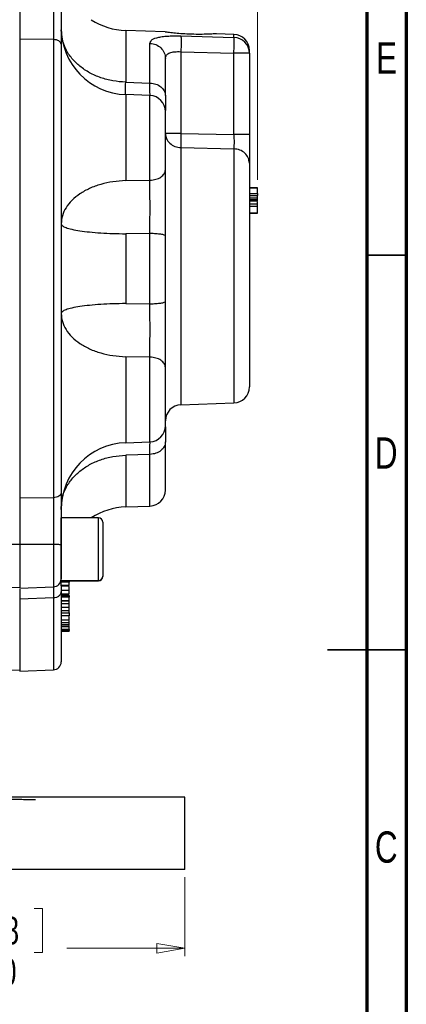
# Model space of a CAD drawing. Header units: inches. Extents: x 0.6 to 16.3, y 0.2 to 11.5.
# Tile 19 of 20: x 14.4 to 16.3, y 4.1 to 9. Entities that reach past the tile are written whole.
import ezdxf

# ---------------------------------------------------------------- set-up
doc = ezdxf.new("R2010")
doc.units = ezdxf.units.IN
doc.header["$MEASUREMENT"] = 0
doc.styles.add('SLDTEXTSTYLE0', font='TXT', dxfattribs={"width": 0.75})
doc.dimstyles.new('SLDDIMSTYLE1', dxfattribs={"dimtxt": 0.137795, "dimasz": 0.14, "dimexe": 0, "dimexo": 0.0625, "dimgap": 0.034449, "dimtad": 0, "dimdec": 1, "dimlfac": 1.5, "dimrnd": 1e-09, "dimzin": 4, "dimdsep": 46, "dimtxsty": 'SLDTEXTSTYLE0', "dimblk1": 'CLOSED', "dimblk2": 'CLOSED', "dimsah": 1, "dimcen": 0.09, "dimadec": 0, "dimazin": 1, "dimtfac": 1, "dimtdec": 1, "dimtofl": 0, "dimtmove": 0, "dimatfit": 3, "dimldrblk": 'CLOSED', "dimfxl": 0, "dimfrac": 2, "dimtolj": 1, "dimtzin": 12, "dimarcsym": 0})

# ---------------------------------------------------------------- blocks, each defined once
blk = doc.blocks.new('_Closed')
at = {"color": 0, "linetype": 'ByBlock', "lineweight": -2}
for p, q in [((-1, 0.166667), (0, 0)), ((-1, 0.166667), (-1, -0.166667)), ((0, 0), (-1, -0.166667)), ((0, 0), (-1, 0))]:
    blk.add_line(p, q, dxfattribs=at)
blk = doc.blocks.new('_D_1')
at = {"color": 7, "linetype": 'Continuous', "lineweight": 0}
for p, q in [((14.1776, 10.8651), (14.1357, 10.8651)), ((14.1357, 10.8651), (14.1357, 10.6464)), ((14.4831, 10.8651), (14.5251, 10.8651)), ((14.5251, 10.8651), (14.5251, 10.6464)), ((12.9012, 9.4825), (12.9012, 10.706)), ((12.9012, 10.6667), (14.0148, 10.6667)), ((15.5962, 10.6667), (14.6459, 10.6667)), ((15.5962, 8.1914), (15.5962, 10.706)), ((14.1357, 10.6464), (14.1776, 10.6464)), ((14.5251, 10.6464), (14.4831, 10.6464))]:
    blk.add_line(p, q, dxfattribs=at)
at = {"color": 7, "linetype": 'Continuous', "lineweight": 18, "xscale": 0.14, "yscale": 0.14}
for p, rotation in [((12.9012, 10.6667), 180.0000000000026), ((15.5962, 10.6667), 2.59533262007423e-12)]:
    blk.add_blockref('_Closed', p, dxfattribs=dict(at, rotation=rotation))
at = {"color": 7, "linetype": 'Continuous', "lineweight": 18, "char_height": 0.1378, "attachment_point": 1, "style": 'SLDTEXTSTYLE0'}
for s, insert in [('103', (14.1776, 10.824)), ('4.0', (14.2031, 10.6178))]:
    blk.add_mtext(s, dxfattribs=dict(at, insert=insert))
blk = doc.blocks.new('_D_4')
at = {"color": 7, "linetype": 'Continuous', "lineweight": 0}
for p, q in [((10.5679, 4.7114), (10.5679, 4.3177)), ((15.2346, 4.7114), (15.2346, 4.3177)), ((14.1776, 4.5555), (14.1357, 4.5555)), ((14.1357, 4.5555), (14.1357, 4.3368)), ((14.4831, 4.5555), (14.5251, 4.5555)), ((14.5251, 4.5555), (14.5251, 4.3368)), ((10.5679, 4.3571), (14.0148, 4.3571)), ((14.1357, 4.3368), (14.1776, 4.3368)), ((14.5251, 4.3368), (14.4831, 4.3368)), ((15.2346, 4.3571), (14.6459, 4.3571))]:
    blk.add_line(p, q, dxfattribs=at)
at = {"color": 7, "linetype": 'Continuous', "lineweight": 18, "xscale": 0.14, "yscale": 0.14, "rotation": 180.0000000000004}
blk.add_blockref('_Closed', (10.5679, 4.3571), dxfattribs=at)
at = {"color": 7, "linetype": 'Continuous', "lineweight": 18, "xscale": 0.14, "yscale": 0.14}
blk.add_blockref('_Closed', (15.2346, 4.3571), dxfattribs=at)
at = {"color": 7, "linetype": 'Continuous', "lineweight": 18, "char_height": 0.1378, "attachment_point": 1, "style": 'SLDTEXTSTYLE0'}
for s, insert in [('178', (14.1776, 4.5144)), ('7.0', (14.2031, 4.3082))]:
    blk.add_mtext(s, dxfattribs=dict(at, insert=insert))

msp = doc.modelspace()

# ---------------------------------------------------------------- linework, layer by layer
at = {"color": 7, "linetype": 'Continuous', "lineweight": 70}
for p, q in [((16.3386, 11.4961), (16.3386, 0.1969)), ((16.1417, 11.2992), (16.1417, 0.3937))]:
    msp.add_line(p, q, dxfattribs=at)
at = {"color": 7, "linetype": 'Continuous', "lineweight": 25}
for p, q in [((14.579, 8.8912), (14.4109, 8.893)), ((14.4109, 8.893), (14.4109, 6.6039)), ((14.6193, 8.9258), (14.6176, 8.9397)), ((14.6202, 8.912), (14.6176, 8.939)), ((15.1369, 8.9291), (14.9393, 8.936)), ((15.2148, 8.9095), (15.479, 8.9018)), ((15.479, 8.9171), (15.3914, 8.9202)), ((14.579, 8.8912), (14.579, 6.6056)), ((15.0603, 8.6745), (15.0603, 8.8725)), ((15.2148, 8.8308), (15.2148, 8.4233)), ((15.2148, 8.8308), (15.479, 8.8229)), ((15.479, 8.4176), (15.479, 8.8229)), ((15.5562, 8.8229), (15.5562, 8.8371)), ((15.5562, 8.8229), (15.5562, 8.4176)), ((14.9393, 8.6787), (15.0603, 8.6745)), ((15.0603, 8.6122), (14.9393, 8.6164)), ((15.2148, 8.4233), (15.479, 8.4176)), ((15.2148, 8.3521), (15.479, 8.3462)), ((14.9393, 8.1874), (15.0603, 8.1895)), ((15.5562, 8.1527), (15.5962, 8.1527)), ((15.5562, 8.1521), (15.5962, 8.1521)), ((15.5962, 8.1521), (15.5562, 8.1521)), ((15.5562, 8.152), (15.5962, 8.152)), ((15.5562, 8.1236), (15.5962, 8.1236)), ((15.5562, 8.1136), (15.5962, 8.1136)), ((15.5562, 8.1021), (15.5962, 8.1021)), ((15.5562, 8.093), (15.5962, 8.093)), ((15.5962, 8.0842), (15.5562, 8.0842)), ((15.5962, 8.0696), (15.5562, 8.0696)), ((15.5962, 8.0586), (15.5562, 8.0586)), ((15.5562, 8.0247), (15.5962, 8.0247)), ((15.5562, 8.0247), (15.5962, 8.0247)), ((15.5962, 8.0246), (15.5562, 8.0246)), ((15.5962, 8.0246), (15.5562, 8.0246)), ((15.5562, 8.0246), (15.5962, 8.0246)), ((15.5562, 8.0245), (15.5962, 8.0245)), ((15.0603, 7.9233), (14.9393, 7.9224)), ((14.9393, 7.9224), (14.9393, 7.574)), ((15.0603, 7.5731), (15.0603, 7.9233)), ((14.9393, 7.574), (15.0603, 7.5731)), ((15.0603, 7.307), (14.9393, 7.3091)), ((15.2148, 7.0692), (15.479, 7.0784)), ((14.9393, 6.8799), (15.0603, 6.8841)), ((15.0603, 6.8216), (14.9393, 6.8174)), ((14.579, 6.6056), (14.4109, 6.6039)), ((14.9393, 6.5595), (15.0603, 6.5638)), ((14.8042, 6.505), (14.6176, 6.505)), ((14.6176, 6.1924), (14.6176, 6.505)), ((14.8256, 6.4837), (14.8256, 6.2137)), ((14.579, 6.3728), (14.4109, 6.3727)), ((14.4109, 6.3727), (14.4109, 6.1548)), ((14.6176, 6.1924), (14.8042, 6.1924)), ((14.6576, 6.1903), (14.6176, 6.1903)), ((14.6576, 6.1913), (14.8042, 6.1913)), ((14.8256, 6.2137), (14.8256, 6.2126)), ((14.2125, 6.1525), (14.4109, 6.1594)), ((14.4109, 6.1548), (14.579, 6.1607)), ((14.6576, 6.1848), (14.6176, 6.1848)), ((14.6576, 6.1672), (14.6176, 6.1672)), ((14.6176, 6.1664), (14.6576, 6.1664)), ((14.6176, 6.1651), (14.6176, 6.138)), ((14.6176, 6.1449), (14.6576, 6.1449)), ((14.579, 6.1052), (14.4109, 6.0993)), ((14.4109, 6.0993), (14.4109, 5.7405)), ((14.6176, 6.1261), (14.6576, 6.1261)), ((14.6176, 6.1225), (14.6576, 6.1225)), ((14.6576, 6.1153), (14.6176, 6.1153)), ((14.6576, 6.1087), (14.6176, 6.1087)), ((14.6576, 6.0917), (14.6176, 6.0917)), ((14.6576, 6.1165), (14.6576, 6.12)), ((14.6176, 6.0915), (14.6576, 6.0915)), ((14.6176, 6.0775), (14.6576, 6.0775)), ((14.6176, 6.0591), (14.6576, 6.0591)), ((14.6576, 6.0775), (14.6576, 6.0901)), ((14.6576, 6.0423), (14.6576, 6.0575)), ((14.6176, 6.0423), (14.6576, 6.0423)), ((14.6176, 6.0307), (14.6576, 6.0307)), ((14.6576, 6.0168), (14.6176, 6.0168)), ((14.6576, 6.0155), (14.6176, 6.0155)), ((14.6176, 5.9963), (14.6576, 5.9963)), ((14.6176, 5.9829), (14.6576, 5.9829)), ((14.6576, 5.9715), (14.6176, 5.9715)), ((14.6176, 5.9645), (14.6576, 5.9645)), ((14.6176, 5.9622), (14.6576, 5.9622)), ((14.6576, 5.9487), (14.6176, 5.9487)), ((14.6576, 5.9432), (14.6176, 5.9432)), ((14.6576, 5.9372), (14.6176, 5.9372)), ((14.2525, 5.7411), (14.4109, 5.7466)), ((14.4109, 5.7405), (14.579, 5.7464)), ((15.2346, 5.1108), (13.9012, 5.1108)), ((15.2346, 4.7508), (15.2346, 5.1108)), ((15.2346, 4.7508), (13.9012, 4.7508))]:
    msp.add_line(p, q, dxfattribs=at)
at = {"color": 8, "linetype": 'Continuous', "lineweight": 25}
for p, q in [((14.9393, 8.936), (14.9393, 8.6787)), ((15.479, 8.9018), (15.479, 8.9171)), ((14.9393, 8.6164), (14.9393, 8.1874)), ((15.0603, 8.1895), (15.0603, 8.6122)), ((15.2148, 8.3521), (15.2148, 7.0692)), ((15.479, 8.3462), (15.479, 7.0784)), ((14.9393, 7.3091), (14.9393, 6.8799)), ((15.0603, 6.8841), (15.0603, 7.307)), ((14.9393, 6.8174), (14.9393, 6.5595)), ((15.0603, 6.5638), (15.0603, 6.8216)), ((14.8042, 6.1924), (14.8042, 6.505)), ((14.4109, 6.3721), (14.2352, 6.372)), ((14.579, 6.3728), (14.579, 6.1607)), ((14.8042, 6.1913), (14.8042, 6.1924)), ((14.579, 6.1052), (14.579, 5.7464))]:
    msp.add_line(p, q, dxfattribs=at)
at = {"color": 7, "linetype": 'Continuous', "lineweight": 35}
for p, q in [((16.1417, 7.815), (16.3386, 7.815)), ((16.3386, 5.8465), (15.9449, 5.8465)), ((16.1417, 5.8465), (16.3386, 5.8465))]:
    msp.add_line(p, q, dxfattribs=at)
at = {"color": 7, "linetype": 'Continuous', "lineweight": 25, "flags": 128}
for points in [[(14.6176, 6.5459), (14.6215, 6.5969), (14.6271, 6.6253)], [(14.615, 6.1855), (14.6168, 6.1919), (14.6176, 6.1996)]]:
    msp.add_lwpolyline(points, dxfattribs=at)
at = {"color": 7, "linetype": 'Continuous', "lineweight": 25}
for centre, radius, start, end in [((14.9509, 9.2691), 0.3333, 236.7084, 268), ((14.9509, 8.9496), 0.3333, 180, 268), ((15.4762, 8.8372), 0.08, 0, 88), ((15.4768, 8.8224), 0.0794, 0.3622, 88.3921), ((15.4979, -39.3544), 48.1774, 89.93061, 90.02243), ((15.0576, 8.5322), 0.08, 0, 88), ((15.4762, 7.1583), 0.08, 272, 0), ((15.2176, 6.9892), 0.08, 92, 180), ((15.0576, 6.9641), 0.08, 272, 360), ((14.9509, 6.5468), 0.3333, 92, 180), ((15.0576, 6.6437), 0.08, 272, 0), ((14.9509, 6.2264), 0.3333, 92, 123.2916), ((14.8042, 6.4837), 0.0213, 0, 90), ((14.5776, 6.2007), 0.04, 272, 0), ((14.8042, 6.2137), 0.0213, 270, 0), ((14.8042, 6.2126), 0.0213, 270, 0), ((14.5776, 5.7864), 0.04, 272, 0)]:
    msp.add_arc(centre, radius, start, end, dxfattribs=at)
for points, knots in [([(14.4109, 9.124), (14.4109, 9.1024), (14.4109, 9.0623), (14.4109, 9.0038), (14.4109, 8.9469), (14.4109, 8.9118), (14.4109, 8.893)], [0, 0, 0, 0, 0.2668539, 0.4941326, 0.7280068, 1, 1, 1, 1]), ([(14.4109, 9.1223), (14.4109, 9.1194), (14.4109, 9.1136), (14.4109, 9.1048), (14.4109, 9.0961), (14.4109, 9.0873), (14.4109, 9.0785), (14.4109, 9.0698), (14.4109, 9.0537), (14.4109, 9.0303), (14.4109, 9.0002), (14.4109, 8.9706), (14.4109, 8.9468), (14.4109, 8.9283), (14.4109, 8.9148), (14.4109, 8.9016), (14.4109, 8.8931), (14.4109, 8.8888)], [0, 0, 0, 0, 0.03579, 0.071516, 0.107202, 0.142873, 0.178554, 0.214269, 0.250045, 0.374999, 0.500007, 0.624958, 0.74997, 0.812511, 0.87494, 0.937392, 1, 1, 1, 1]), ([(14.579, 9.124), (14.579, 9.1054), (14.579, 9.0723), (14.579, 9.0281), (14.5791, 8.9916), (14.579, 8.9629), (14.579, 8.9356), (14.579, 8.9126), (14.579, 8.8975), (14.579, 8.8912)], [0, 0, 0, 0, 0.227167, 0.405662, 0.543405, 0.681946, 0.778223, 0.906866, 1, 1, 1, 1]), ([(14.6176, 9.129), (14.6176, 9.1062), (14.6176, 9.0605), (14.6176, 8.9923), (14.6176, 8.9268), (14.6176, 8.8878), (14.6176, 8.8684)], [0, 0, 0, 0, 0.250005, 0.500038, 0.749999, 1, 1, 1, 1]), ([(15.0603, 8.8725), (15.0624, 8.879), (15.0666, 8.892), (15.0955, 8.902), (15.1267, 8.907), (15.154, 8.9092), (15.1836, 8.9101), (15.2044, 8.9097), (15.2148, 8.9095)], [0, 0, 0, 0, 0.257226, 0.510047, 0.635106, 0.757972, 0.879731, 1, 1, 1, 1]), ([(15.1882, 8.9227), (15.1774, 8.9239), (15.1558, 8.9262), (15.138, 8.9288), (15.1373, 8.9289), (15.1369, 8.9289)], [0, 0, 0, 0, 0.363658, 0.727388, 1, 1, 1, 1]), ([(15.3914, 8.92), (15.3914, 8.92), (15.3915, 8.92), (15.3763, 8.9191), (15.3493, 8.9179), (15.3118, 8.9171), (15.2678, 8.9176), (15.2242, 8.9197), (15.1994, 8.9217), (15.1882, 8.9227)], [0, 0, 0, 0, 0.093311, 0.237046, 0.384042, 0.537761, 0.698649, 0.864739, 1, 1, 1, 1]), ([(15.2148, 8.9095), (15.215, 8.907), (15.2155, 8.9019), (15.2157, 8.8832), (15.2155, 8.8587), (15.215, 8.8401), (15.2148, 8.8308)], [0, 0, 0, 0, 0.250114, 0.5, 0.749886, 1, 1, 1, 1]), ([(15.479, 8.8229), (15.4793, 8.832), (15.4797, 8.8508), (15.4799, 8.874), (15.4798, 8.8889), (15.4795, 8.8979), (15.4792, 8.9004), (15.479, 8.9018)], [0, 0, 0, 0, 0.241771, 0.499322, 0.700331, 0.837915, 1, 1, 1, 1]), ([(14.4109, 8.8888), (14.4109, 8.8827), (14.4109, 8.8703), (14.4109, 8.8517), (14.4109, 8.8329), (14.4109, 8.814), (14.4109, 8.795), (14.4109, 8.7759), (14.4109, 8.7566), (14.4109, 8.7372), (14.4109, 8.7177), (14.4109, 8.698), (14.4109, 8.6782), (14.4109, 8.6583), (14.4109, 8.6001), (14.4109, 8.5015), (14.4109, 8.3585), (14.4109, 8.2107), (14.4109, 8.0584), (14.4109, 7.9036), (14.4109, 7.7472), (14.4109, 7.5908), (14.4109, 7.436), (14.4109, 7.2837), (14.4109, 7.1359), (14.4109, 6.9929), (14.4109, 6.8885), (14.4109, 6.819), (14.4109, 6.7823), (14.4109, 6.746), (14.4109, 6.7102), (14.4109, 6.6749), (14.4109, 6.6399), (14.4109, 6.617), (14.4109, 6.6056)], [0, 0, 0, 0, 0.00924, 0.018474, 0.027703, 0.036927, 0.046148, 0.055368, 0.064587, 0.073807, 0.083028, 0.092252, 0.10148, 0.110713, 0.119952, 0.182033, 0.244119, 0.307698, 0.371283, 0.435639, 0.500001, 0.564357, 0.628718, 0.692298, 0.755882, 0.817963, 0.880049, 0.897202, 0.914336, 0.93146, 0.948581, 0.965706, 0.982844, 1, 1, 1, 1]), ([(14.6176, 8.8684), (14.6176, 8.8152), (14.6176, 8.7079), (14.6176, 8.5334), (14.6176, 8.3483), (14.6176, 8.1538), (14.6176, 7.9527), (14.6176, 7.7485), (14.6176, 7.5443), (14.6176, 7.3432), (14.6176, 7.1486), (14.6176, 6.9635), (14.6176, 6.7889), (14.6176, 6.6816), (14.6176, 6.6284)], [0, 0, 0, 0, 0.079937, 0.161332, 0.244098, 0.328859, 0.414198, 0.5, 0.585797, 0.671136, 0.755901, 0.838663, 0.920061, 1, 1, 1, 1]), ([(14.9393, 8.6787), (14.918, 8.6802), (14.8754, 8.6832), (14.8145, 8.6998), (14.7585, 8.7244), (14.7096, 8.7572), (14.6699, 8.7966), (14.6416, 8.8373), (14.6323, 8.8655), (14.6283, 8.8776)], [0, 0, 0, 0, 0.148282, 0.296564, 0.444846, 0.593128, 0.74141, 0.889692, 1, 1, 1, 1]), ([(15.1376, 8.7966), (15.1385, 8.8026), (15.1399, 8.8116), (15.1495, 8.8202), (15.1588, 8.8251), (15.1703, 8.8285), (15.1835, 8.8305), (15.1986, 8.8314), (15.2093, 8.831), (15.2148, 8.8308)], [0, 0, 0, 0, 0.264937, 0.392212, 0.51681, 0.632975, 0.751696, 0.873788, 1, 1, 1, 1]), ([(15.1376, 8.6119), (15.1376, 8.6377), (15.1376, 8.6894), (15.1376, 8.7515), (15.1376, 8.7815), (15.1376, 8.7966)], [0, 0, 0, 0, 0.3332602, 0.6667561, 1, 1, 1, 1]), ([(15.1376, 8.6119), (15.1376, 8.5946), (15.1376, 8.5622), (15.1376, 8.5456), (15.1376, 8.5379)], [0, 0, 0, 0, 0.5306629, 1, 1, 1, 1]), ([(15.1376, 8.2416), (15.1376, 8.256), (15.1376, 8.2855), (15.1376, 8.3398), (15.1376, 8.3949), (15.1376, 8.4456), (15.1376, 8.4883), (15.1376, 8.5182), (15.1376, 8.5326), (15.1376, 8.5309), (15.1376, 8.5304)], [0, 0, 0, 0, 0.131936, 0.270395, 0.408854, 0.54079, 0.672726, 0.811185, 0.949644, 1, 1, 1, 1]), ([(15.2148, 8.4233), (15.2146, 8.416), (15.2144, 8.4013), (15.2142, 8.3811), (15.2144, 8.3637), (15.2146, 8.356), (15.2148, 8.3521)], [0, 0, 0, 0, 0.250045, 0.5, 0.749955, 1, 1, 1, 1]), ([(15.479, 8.4176), (15.4792, 8.4081), (15.4795, 8.392), (15.4795, 8.3716), (15.4794, 8.3564), (15.4791, 8.3495), (15.479, 8.3462)], [0, 0, 0, 0, 0.322493, 0.543184, 0.777777, 1, 1, 1, 1]), ([(15.5562, 8.4176), (15.5562, 8.4029), (15.5562, 8.3734), (15.5562, 8.3327), (15.5562, 8.2977), (15.5562, 8.2824), (15.5562, 8.2747)], [0, 0, 0, 0, 0.249845, 0.499687, 0.749639, 1, 1, 1, 1]), ([(15.5562, 8.2747), (15.5562, 8.2594), (15.5562, 8.2282), (15.5562, 8.1639), (15.5562, 8.0869), (15.5562, 7.9985), (15.5562, 7.9026), (15.5562, 7.8036), (15.5562, 7.7059), (15.5562, 7.6116), (15.5562, 7.5208), (15.5562, 7.4339), (15.5562, 7.3533), (15.5562, 7.2833), (15.5562, 7.227), (15.5562, 7.1871), (15.5562, 7.1628), (15.5562, 7.1598), (15.5562, 7.1583)], [0, 0, 0, 0, 0.0594255, 0.1214102, 0.1852266, 0.25, 0.3147734, 0.3785898, 0.4405745, 0.5, 0.5594255, 0.6214102, 0.6852266, 0.75, 0.8147734, 0.8785898, 0.9405745, 1, 1, 1, 1]), ([(15.1376, 7.9114), (15.1376, 7.941), (15.1376, 8.0001), (15.1376, 8.0878), (15.1376, 8.1709), (15.1376, 8.218), (15.1376, 8.2416)], [0, 0, 0, 0, 0.250628, 0.501002, 0.750578, 1, 1, 1, 1]), ([(15.0603, 7.9233), (15.0604, 7.9321), (15.0605, 7.9531), (15.0605, 7.9802), (15.0606, 8.0053), (15.0606, 8.0276), (15.0606, 8.0644), (15.0606, 8.1067), (15.0605, 8.1525), (15.0604, 8.1766), (15.0603, 8.1895)], [0, 0, 0, 0, 0.093325, 0.222291, 0.283368, 0.357862, 0.457584, 0.677443, 0.826925, 1, 1, 1, 1]), ([(15.5962, 8.1236), (15.5962, 8.1244), (15.5962, 8.1274), (15.5962, 8.1339), (15.5962, 8.1429), (15.5962, 8.1501), (15.5962, 8.1515), (15.5962, 8.152)], [0, 0, 0, 0, 0.04482, 0.175114, 0.424426, 0.780644, 1, 1, 1, 1]), ([(15.5962, 8.1236), (15.5962, 8.1227), (15.5962, 8.1205), (15.5962, 8.1174), (15.5962, 8.1151), (15.5962, 8.1138), (15.5962, 8.1136), (15.5962, 8.1136)], [0, 0, 0, 0, 0.191312, 0.462459, 0.755434, 0.8996, 1, 1, 1, 1]), ([(15.5962, 8.1021), (15.5962, 8.1023), (15.5962, 8.1029), (15.5962, 8.1068), (15.5962, 8.1107), (15.5962, 8.1134), (15.5962, 8.1136)], [0, 0, 0, 0, 0.235357, 0.591672, 0.967522, 1, 1, 1, 1]), ([(15.5962, 8.093), (15.5962, 8.0936), (15.5962, 8.095), (15.5962, 8.0974), (15.5962, 8.0998), (15.5962, 8.1017), (15.5962, 8.1019), (15.5962, 8.1021)], [0, 0, 0, 0, 0.104067, 0.25608, 0.507447, 0.772481, 1, 1, 1, 1]), ([(15.5962, 8.0842), (15.5962, 8.0843), (15.5962, 8.0845), (15.5962, 8.0862), (15.5962, 8.0885), (15.5962, 8.0909), (15.5962, 8.0924), (15.5962, 8.093)], [0, 0, 0, 0, 0.177049, 0.431906, 0.692915, 0.862697, 1, 1, 1, 1]), ([(15.5962, 8.0696), (15.5962, 8.0696), (15.5962, 8.0723), (15.5962, 8.0767), (15.5962, 8.0809), (15.5962, 8.0821), (15.5962, 8.0821)], [0, 0, 0, 0, 0.008562, 0.487141, 0.981853, 1, 1, 1, 1]), ([(15.5962, 8.0586), (15.5962, 8.0596), (15.5962, 8.0618), (15.5962, 8.0653), (15.5962, 8.0679), (15.5962, 8.0694), (15.5962, 8.0695), (15.5962, 8.0696)], [0, 0, 0, 0, 0.170527, 0.405102, 0.725018, 0.902481, 1, 1, 1, 1]), ([(15.5962, 8.0247), (15.5962, 8.0251), (15.5962, 8.0261), (15.5962, 8.0331), (15.5962, 8.0425), (15.5962, 8.051), (15.5962, 8.0556), (15.5962, 8.058), (15.5962, 8.0586)], [0, 0, 0, 0, 0.144908, 0.42914, 0.737486, 0.875606, 0.96337, 1, 1, 1, 1]), ([(15.0603, 7.307), (15.0604, 7.3199), (15.0605, 7.344), (15.0606, 7.3898), (15.0606, 7.4321), (15.0606, 7.4689), (15.0606, 7.4912), (15.0605, 7.5163), (15.0605, 7.5433), (15.0604, 7.5643), (15.0603, 7.5731)], [0, 0, 0, 0, 0.173075, 0.322557, 0.542416, 0.642138, 0.716632, 0.777709, 0.906675, 1, 1, 1, 1]), ([(15.1376, 7.2549), (15.1376, 7.2784), (15.1376, 7.3255), (15.1376, 7.4085), (15.1376, 7.4963), (15.1376, 7.5554), (15.1376, 7.5849)], [0, 0, 0, 0, 0.249422, 0.498998, 0.749372, 1, 1, 1, 1]), ([(15.1376, 6.966), (15.1376, 6.9655), (15.1376, 6.9637), (15.1376, 6.9782), (15.1376, 7.0082), (15.1376, 7.0509), (15.1376, 7.1016), (15.1376, 7.1567), (15.1376, 7.211), (15.1376, 7.2405), (15.1376, 7.2549)], [0, 0, 0, 0, 0.050687, 0.189097, 0.327508, 0.459398, 0.591288, 0.729699, 0.86811, 1, 1, 1, 1]), ([(15.1376, 6.9585), (15.1376, 6.9507), (15.1376, 6.934), (15.1376, 6.9014), (15.1376, 6.8842)], [0, 0, 0, 0, 0.470977, 1, 1, 1, 1]), ([(15.0603, 6.8216), (15.0604, 6.8314), (15.0605, 6.8496), (15.0606, 6.8712), (15.0606, 6.8796), (15.0606, 6.8843)], [0, 0, 0, 0, 0.341495, 0.63644, 1, 1, 1, 1]), ([(15.1376, 6.6437), (15.1376, 6.6452), (15.1376, 6.6481), (15.1376, 6.671), (15.1376, 6.7066), (15.1376, 6.7549), (15.1376, 6.8133), (15.1376, 6.8607), (15.1376, 6.8842)], [0, 0, 0, 0, 0.172754, 0.344354, 0.514513, 0.679754, 0.841652, 1, 1, 1, 1]), ([(14.4109, 6.6039), (14.4109, 6.5854), (14.4109, 6.5511), (14.4109, 6.4947), (14.4109, 6.4358), (14.4109, 6.3948), (14.4109, 6.3727)], [0, 0, 0, 0, 0.266835, 0.494114, 0.727989, 1, 1, 1, 1]), ([(14.579, 6.6056), (14.579, 6.5899), (14.579, 6.5619), (14.579, 6.52), (14.5791, 6.4843), (14.579, 6.454), (14.579, 6.4244), (14.579, 6.3984), (14.579, 6.3804), (14.579, 6.3728)], [0, 0, 0, 0, 0.227167, 0.405662, 0.543405, 0.681947, 0.778223, 0.906866, 1, 1, 1, 1]), ([(14.6176, 6.6284), (14.6176, 6.6089), (14.6176, 6.57), (14.6176, 6.5044), (14.6176, 6.4362), (14.6176, 6.3905), (14.6176, 6.3677)], [0, 0, 0, 0, 0.250005, 0.500038, 0.749999, 1, 1, 1, 1]), ([(14.4109, 6.3721), (14.4109, 6.3577), (14.4109, 6.329), (14.4109, 6.2865), (14.4109, 6.2473), (14.4109, 6.2134), (14.4109, 6.1863), (14.4109, 6.1682), (14.4109, 6.1594), (14.4109, 6.1603), (14.4109, 6.1606)], [0, 0, 0, 0, 0.134597, 0.269195, 0.403792, 0.538389, 0.672986, 0.807584, 0.942181, 1, 1, 1, 1]), ([(14.6176, 6.3677), (14.6176, 6.3566), (14.6176, 6.334), (14.6176, 6.3005), (14.6176, 6.2697), (14.6176, 6.2432), (14.6176, 6.222), (14.6176, 6.2076), (14.6176, 6.2007), (14.6176, 6.2014), (14.6176, 6.2016)], [0, 0, 0, 0, 0.1326308, 0.2687973, 0.4049638, 0.5375946, 0.6702254, 0.8063919, 0.9425584, 1, 1, 1, 1]), ([(14.6576, 6.1903), (14.6576, 6.1897), (14.6576, 6.1889), (14.6576, 6.1867), (14.6576, 6.1853), (14.6576, 6.1848)], [0, 0, 0, 0, 0.5578597, 0.8362543, 1, 1, 1, 1]), ([(14.4109, 6.1488), (14.4109, 6.1437), (14.4109, 6.1325), (14.4109, 6.111), (14.4109, 6.0993)], [0, 0, 0, 0, 0.453117, 1, 1, 1, 1]), ([(14.6175, 6.1651), (14.6175, 6.1669), (14.6175, 6.1723), (14.617, 6.1798), (14.6161, 6.1851), (14.6149, 6.1857), (14.6144, 6.186)], [0, 0, 0, 0, 0.134085, 0.401029, 0.765589, 1, 1, 1, 1]), ([(14.6576, 6.1672), (14.6576, 6.1679), (14.6576, 6.1695), (14.6576, 6.1735), (14.6576, 6.1779), (14.6576, 6.1819), (14.6576, 6.1839), (14.6576, 6.1848)], [0, 0, 0, 0, 0.15671, 0.401174, 0.666276, 0.851909, 1, 1, 1, 1]), ([(14.6576, 6.1688), (14.6576, 6.1697), (14.6576, 6.1729), (14.6576, 6.1767), (14.6576, 6.1793), (14.6576, 6.1797)], [0, 0, 0, 0, 0.248808, 0.870542, 1, 1, 1, 1]), ([(14.6576, 6.1449), (14.6576, 6.1473), (14.6576, 6.1526), (14.6576, 6.1586), (14.6576, 6.1618)], [0, 0, 0, 0, 0.468571, 1, 1, 1, 1]), ([(14.6576, 6.1261), (14.6576, 6.1275), (14.6576, 6.1301), (14.6576, 6.1359), (14.6576, 6.1416), (14.6576, 6.1449)], [0, 0, 0, 0, 0.2924, 0.585087, 1, 1, 1, 1]), ([(14.4109, 6.1043), (14.4109, 6.1), (14.4109, 6.0915), (14.4109, 6.0791), (14.4109, 6.0668), (14.4109, 6.0547), (14.4109, 6.0429), (14.4109, 6.0313), (14.4109, 6.0198), (14.4109, 6.0087), (14.4109, 5.9977), (14.4109, 5.9869), (14.4109, 5.9764), (14.4109, 5.9661), (14.4109, 5.9367), (14.4109, 5.8922), (14.4109, 5.8402), (14.4109, 5.799), (14.4109, 5.7761), (14.4109, 5.7643), (14.4109, 5.7589), (14.4109, 5.7544), (14.4109, 5.7509), (14.4109, 5.7484), (14.4109, 5.7469), (14.4109, 5.7467), (14.4109, 5.7466)], [0, 0, 0, 0, 0.0184794, 0.0369459, 0.0554018, 0.0738495, 0.0922912, 0.1107293, 0.1291661, 0.147604, 0.1660451, 0.1844919, 0.2029467, 0.2214118, 0.2398895, 0.3640431, 0.4882079, 0.6153584, 0.7425205, 0.7793464, 0.8161273, 0.8528815, 0.8896275, 0.9263837, 0.9631684, 1, 1, 1, 1]), ([(14.6176, 6.138), (14.6176, 6.1032), (14.6176, 6.0329), (14.6176, 5.9473), (14.6176, 5.8769), (14.6176, 5.8256), (14.6176, 5.7926), (14.6176, 5.7885), (14.6176, 5.7864)], [0, 0, 0, 0, 0.159873, 0.322664, 0.488197, 0.657718, 0.828396, 1, 1, 1, 1]), ([(14.6576, 6.1153), (14.6576, 6.1152), (14.6576, 6.115), (14.6576, 6.1132), (14.6576, 6.1107), (14.6576, 6.1093), (14.6576, 6.1087)], [0, 0, 0, 0, 0.045596, 0.583756, 0.845845, 1, 1, 1, 1]), ([(14.6576, 6.0917), (14.6576, 6.0923), (14.6576, 6.0937), (14.6576, 6.0975), (14.6576, 6.1017), (14.6576, 6.1057), (14.6576, 6.1078), (14.6576, 6.1087)], [0, 0, 0, 0, 0.15671, 0.401174, 0.666276, 0.851909, 1, 1, 1, 1]), ([(14.6576, 6.0591), (14.6576, 6.0595), (14.6576, 6.0604), (14.6576, 6.0637), (14.6576, 6.0685), (14.6576, 6.0736), (14.6576, 6.0765), (14.6576, 6.0775)], [0, 0, 0, 0, 0.122482, 0.301752, 0.57769, 0.860686, 1, 1, 1, 1]), ([(14.6576, 6.0591), (14.6576, 6.0589), (14.6576, 6.0586), (14.6576, 6.059), (14.6576, 6.0591)], [0, 0, 0, 0, 0.716763, 1, 1, 1, 1]), ([(14.6576, 6.0307), (14.6576, 6.0316), (14.6576, 6.0341), (14.6576, 6.038), (14.6576, 6.0409), (14.6576, 6.0423)], [0, 0, 0, 0, 0.218061, 0.607467, 1, 1, 1, 1]), ([(14.6576, 6.0307), (14.6576, 6.03), (14.6576, 6.0281), (14.6576, 6.0242), (14.6576, 6.0205), (14.6576, 6.0178), (14.6576, 6.0171), (14.6576, 6.0168)], [0, 0, 0, 0, 0.116766, 0.316948, 0.687458, 0.870936, 1, 1, 1, 1]), ([(14.6576, 6.0175), (14.6576, 6.0172), (14.6576, 6.0166), (14.6576, 6.0166), (14.6576, 6.0168), (14.6576, 6.0168)], [0, 0, 0, 0, 0.401947, 0.892076, 1, 1, 1, 1]), ([(14.6576, 5.9963), (14.6576, 5.9966), (14.6576, 5.9974), (14.6576, 6.0005), (14.6576, 6.0059), (14.6576, 6.0105), (14.6576, 6.0132)], [0, 0, 0, 0, 0.13308, 0.313889, 0.610563, 1, 1, 1, 1]), ([(14.6576, 5.9963), (14.6576, 5.9962), (14.6576, 5.996), (14.6576, 5.9963), (14.6576, 5.9963)], [0, 0, 0, 0, 0.9334272, 1, 1, 1, 1]), ([(14.6576, 5.9829), (14.6576, 5.9832), (14.6576, 5.9837), (14.6576, 5.9865), (14.6576, 5.9898), (14.6576, 5.9924), (14.6576, 5.9931)], [0, 0, 0, 0, 0.1821734, 0.4490927, 0.8536199, 1, 1, 1, 1]), ([(14.6576, 5.9715), (14.6576, 5.9718), (14.6576, 5.9726), (14.6576, 5.9755), (14.6576, 5.9792), (14.6576, 5.9829), (14.6576, 5.9851), (14.6576, 5.9861)], [0, 0, 0, 0, 0.1567098, 0.4011736, 0.6662758, 0.8519092, 1, 1, 1, 1]), ([(14.6576, 5.9645), (14.6576, 5.9647), (14.6576, 5.965), (14.6576, 5.967), (14.6576, 5.9671)], [0, 0, 0, 0, 0.92098, 1, 1, 1, 1]), ([(14.6576, 5.9487), (14.6576, 5.9503), (14.6576, 5.9526), (14.6576, 5.9575), (14.6576, 5.9605), (14.6576, 5.962), (14.6576, 5.9622)], [0, 0, 0, 0, 0.50378, 0.737382, 0.971834, 1, 1, 1, 1]), ([(14.6576, 5.9487), (14.6576, 5.9482), (14.6576, 5.9473), (14.6576, 5.9453), (14.6576, 5.9439), (14.6576, 5.9432)], [0, 0, 0, 0, 0.409669, 0.69267, 1, 1, 1, 1]), ([(14.6576, 5.9372), (14.6576, 5.9373), (14.6576, 5.9375), (14.6576, 5.9386), (14.6576, 5.9402), (14.6576, 5.9419), (14.6576, 5.9428), (14.6576, 5.9432)], [0, 0, 0, 0, 0.142219, 0.370296, 0.705474, 0.875851, 1, 1, 1, 1]), ([(13.7371, 5.1186), (13.7418, 5.1184), (13.7512, 5.1182), (13.7653, 5.1178), (13.7793, 5.1175), (13.7933, 5.1171), (13.8073, 5.1167), (13.8212, 5.1164), (13.8351, 5.116), (13.849, 5.1156), (13.8628, 5.1153), (13.8962, 5.1144), (13.9485, 5.113), (14.0188, 5.1112), (14.0872, 5.1094), (14.153, 5.1077), (14.2149, 5.1061), (14.272, 5.1046), (14.3235, 5.1032), (14.3684, 5.102), (14.4066, 5.101), (14.4373, 5.1002), (14.461, 5.0996), (14.4741, 5.0993), (14.4811, 5.0991), (14.4846, 5.099), (14.4871, 5.0989), (14.4886, 5.0989), (14.4888, 5.0989), (14.4889, 5.0989)], [0, 0, 0, 0, 0.011734, 0.0234529, 0.0351605, 0.0468604, 0.0585564, 0.0702521, 0.0819513, 0.0936576, 0.1053749, 0.1171067, 0.1789107, 0.2407249, 0.3049207, 0.3691264, 0.4345865, 0.5000557, 0.5655114, 0.6309763, 0.6951599, 0.7593534, 0.82114, 0.8829367, 0.9063739, 0.9297691, 0.953152, 0.9765525, 1, 1, 1, 1])]:
    msp.add_open_spline(points, degree=3, knots=knots, dxfattribs=at)
for points in [[(14.6176, 8.8684), (14.617, 8.8713), (14.6158, 8.8771), (14.607, 8.8846), (14.5943, 8.8899), (14.5841, 8.8908), (14.579, 8.8912)], [(15.0603, 8.8725), (15.0706, 8.8711), (15.091, 8.8682), (15.1164, 8.8505), (15.1341, 8.8258), (15.1364, 8.8063), (15.1376, 8.7966)], [(15.0603, 8.6745), (15.0706, 8.6733), (15.091, 8.6709), (15.1164, 8.6563), (15.1341, 8.6359), (15.1364, 8.6199), (15.1376, 8.6119)], [(15.1376, 8.4233), (15.1387, 8.4142), (15.141, 8.3959), (15.1587, 8.3727), (15.1842, 8.3561), (15.2046, 8.3535), (15.2148, 8.3521)], [(15.2148, 8.4233), (15.2046, 8.4233), (15.1842, 8.4233), (15.1587, 8.4233), (15.141, 8.4233), (15.1387, 8.4233), (15.1376, 8.4233)], [(15.5562, 8.4176), (15.5551, 8.4176), (15.5528, 8.4176), (15.5351, 8.4176), (15.5096, 8.4176), (15.4892, 8.4176), (15.479, 8.4176)], [(15.5562, 8.2747), (15.5551, 8.2839), (15.5528, 8.3022), (15.5351, 8.3255), (15.5096, 8.3421), (15.4892, 8.3448), (15.479, 8.3462)], [(15.0603, 8.1895), (15.0706, 8.1905), (15.091, 8.1925), (15.1164, 8.2046), (15.1341, 8.2215), (15.1364, 8.2349), (15.1376, 8.2416)], [(14.9393, 8.1874), (14.918, 8.1862), (14.8754, 8.1837), (14.8145, 8.17), (14.7585, 8.1496), (14.7096, 8.1225), (14.6696, 8.0898), (14.6401, 8.0529), (14.6211, 8.0129), (14.6187, 7.9852), (14.6176, 7.9714)], [(14.6176, 7.9714), (14.6187, 7.9683), (14.6211, 7.962), (14.6401, 7.9529), (14.6696, 7.9445), (14.7096, 7.9371), (14.7585, 7.931), (14.8145, 7.9264), (14.8754, 7.9233), (14.918, 7.9227), (14.9393, 7.9224)], [(15.1376, 7.9114), (15.1364, 7.9129), (15.1341, 7.916), (15.1164, 7.9199), (15.091, 7.9226), (15.0706, 7.9231), (15.0603, 7.9233)], [(15.1376, 7.5849), (15.1376, 7.6394), (15.1376, 7.7482), (15.1376, 7.857), (15.1376, 7.9114)], [(14.9393, 7.574), (14.918, 7.5737), (14.8754, 7.5732), (14.8145, 7.5701), (14.7585, 7.5655), (14.7096, 7.5594), (14.6696, 7.552), (14.6401, 7.5437), (14.6211, 7.5347), (14.6187, 7.5284), (14.6176, 7.5253)], [(15.0603, 7.5731), (15.0706, 7.5734), (15.091, 7.5738), (15.1164, 7.5766), (15.1341, 7.5804), (15.1364, 7.5834), (15.1376, 7.5849)], [(14.6176, 7.5253), (14.6187, 7.5115), (14.6211, 7.4838), (14.6401, 7.4438), (14.6696, 7.4067), (14.7096, 7.3741), (14.7585, 7.347), (14.8145, 7.3265), (14.8754, 7.3128), (14.918, 7.3103), (14.9393, 7.3091)], [(15.1376, 7.2549), (15.1364, 7.2616), (15.1341, 7.2749), (15.1164, 7.2919), (15.091, 7.304), (15.0706, 7.306), (15.0603, 7.307)], [(15.1376, 6.8842), (15.1364, 6.8762), (15.1341, 6.8601), (15.1164, 6.8397), (15.091, 6.8252), (15.0706, 6.8228), (15.0603, 6.8216)], [(14.6176, 6.5566), (14.6187, 6.5733), (14.6211, 6.6067), (14.6401, 6.6549), (14.6696, 6.6996), (14.7096, 6.739), (14.7585, 6.7717), (14.8145, 6.7963), (14.8754, 6.8129), (14.918, 6.8159), (14.9393, 6.8174)], [(14.6176, 6.6284), (14.617, 6.6255), (14.6158, 6.6197), (14.607, 6.6122), (14.5943, 6.6069), (14.5841, 6.606), (14.579, 6.6056)], [(14.6176, 6.3677), (14.617, 6.3683), (14.6158, 6.3697), (14.607, 6.3713), (14.5943, 6.3725), (14.5841, 6.3727), (14.579, 6.3728)], [(14.6176, 6.138), (14.617, 6.1338), (14.6158, 6.1254), (14.607, 6.1147), (14.5943, 6.1071), (14.5841, 6.1058), (14.579, 6.1052)]]:
    msp.add_open_spline(points, degree=3, dxfattribs=at)
at = {"color": 8, "linetype": 'Continuous', "lineweight": 25}
for points, knots in [([(14.9382, 8.6151), (14.9381, 8.6155), (14.938, 8.6189), (14.9383, 8.6389), (14.9389, 8.6654), (14.9393, 8.6787)], [0, 0, 0, 0, 0.06575, 0.532844, 1, 1, 1, 1]), ([(15.0606, 8.6121), (15.0606, 8.6167), (15.0606, 8.625), (15.0605, 8.6466), (15.0604, 8.6647), (15.0603, 8.6745)], [0, 0, 0, 0, 0.361472, 0.657385, 1, 1, 1, 1]), ([(14.579, 6.1611), (14.579, 6.1608), (14.5791, 6.1592), (14.5791, 6.1534), (14.579, 6.1434), (14.579, 6.1317), (14.579, 6.1194), (14.579, 6.1094), (14.579, 6.1052)], [0, 0, 0, 0, 0.065926, 0.282405, 0.500141, 0.651451, 0.853629, 1, 1, 1, 1])]:
    msp.add_open_spline(points, degree=3, knots=knots, dxfattribs=at)

# ---------------------------------------------------------------- texts
at = {"color": 7, "linetype": 'Continuous', "lineweight": 0, "char_height": 0.1562, "attachment_point": 2, "style": 'SLDTEXTSTYLE0'}
for s, insert in [('E', (16.2405, 8.8775)), ('D', (16.2383, 6.9067)), ('C', (16.2385, 4.9405))]:
    msp.add_mtext(s, dxfattribs=dict(at, insert=insert))

# ---------------------------------------------------------------- dimensions: what is measured, and where the dimension line sits
at = {"color": 7, "linetype": 'Continuous', "lineweight": 18}
dim = msp.add_linear_dim(base=(12.9012, 10.6667), p1=(15.5962, 8.152), p2=(12.9012, 9.4431), angle=0, dimstyle='SLDDIMSTYLE1', dxfattribs=at)
dim.commit()
dim.dimension.update_dxf_attribs({"geometry": '_D_1', "text_midpoint": (14.3304, 10.6667), "dimtype": 160})
dim = msp.add_linear_dim(base=(15.2346, 4.3571), p1=(10.5679, 4.7508), p2=(15.2346, 4.7508), dimstyle='SLDDIMSTYLE1', dxfattribs=at)
dim.commit()
dim.dimension.update_dxf_attribs({"geometry": '_D_4', "text_midpoint": (14.3304, 4.3571), "dimtype": 160})

doc.saveas('drawing.dxf')
